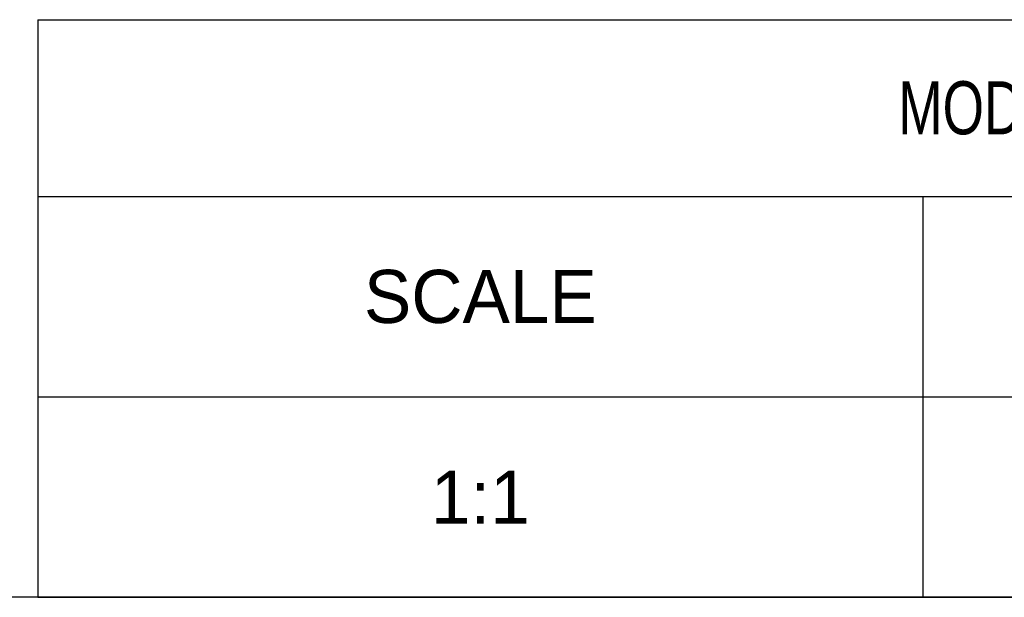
# Model space of a CAD drawing. Header units: millimetres. Extents: x 93 to 687, y 37 to 457.
# Tile 13 of 20: x 481 to 566, y 37 to 86. Entities that reach past the tile are written whole.
import ezdxf

# ---------------------------------------------------------------- set-up
doc = ezdxf.new("R2010")
doc.units = ezdxf.units.MM

# ---------------------------------------------------------------- blocks, each defined once
blk = doc.blocks.new('ELR LOGO V1')
for points in [[(8.926875, 21.680365, 0.006507), (7.112378, 21.652279, 0.018413), (5.848541, 21.569617, 0.025523), (4.862579, 21.417406, 0.031671), (3.9675, 21.17207, 0.028184), (3.255527, 20.88174, 0.034289), (2.62786, 20.528915, 0.034822), (2.062242, 20.09869, 0.030719), (1.536061, 19.576801, 0.029151), (1.085191, 19.007456, 0.033274), (0.725005, 18.413307, 0.033725), (0.450695, 17.783952, 0.031564), (0.256378, 17.10947, 0.038757), (0.129645, 16.209638, 0.00805), (0.055622, 14.613566, 0.007401), (0.023898, 12.559779, 0.004092), (0.042817, 10.051, 0.002171), (0.112557, 6.576187, 0.019191), (0.208826, 5.044951, 0.043871), (0.392396, 4.084491, 0.05356), (0.734559, 3.23658, 0.036003), (1.04216, 2.748711, 0.021473), (1.472552, 2.213708, 0.021433), (1.949649, 1.715002, 0.034456), (2.401079, 1.338, 0.033111), (2.904272, 1.022022, 0.019613), (3.541051, 0.710253, 0.019577), (4.203771, 0.447915, 0.031639), (4.787413, 0.283545, 0.029297), (5.500051, 0.173882, 0.007737), (6.649702, 0.083291, 0.007825), (7.963362, 0.020827, 0.007966), (9.270519, 0), (12.4315, 0), (12.4315, 3.04175), (12.4315, 6.0835), (10.068219, 6.0835, -0.009913), (9.113683, 6.102427, -0.011238), (8.199851, 6.159274, -0.010506), (7.427841, 6.241113, -0.059243), (7.026469, 6.341453, -0.052418), (6.717622, 6.497585, -0.090424), (6.50816, 6.693958, -0.095469), (6.38855, 6.943529, -0.064228), (6.348, 7.257897, -0.065462), (6.384804, 7.537806, -0.060178), (6.492996, 7.807364, -0.062281), (6.657428, 8.034651, -0.082361), (6.859611, 8.190194, -0.088269), (7.187726, 8.297225, -0.011351), (7.925317, 8.383569, -0.012973), (8.81349, 8.443957, -0.010486), (9.769111, 8.464), (12.167, 8.464), (12.167, 10.8445), (12.167, 13.225), (9.805393, 13.225, -0.008375), (8.625183, 13.244769, -0.028773), (7.862345, 13.314401, -0.0454), (7.351266, 13.439088, -0.114336), (7.028143, 13.640643, -0.034996), (6.869086, 13.823673, -0.033525), (6.734595, 14.029647, -0.03537), (6.641267, 14.227523, -0.092765), (6.6125, 14.381243, -0.076595), (6.635206, 14.528596, -0.038306), (6.705736, 14.70398, -0.036887), (6.808429, 14.87818, -0.044777), (6.9299, 15.0236, -0.150969), (7.194481, 15.163274, -0.019349), (7.837252, 15.258681, -0.018472), (8.709523, 15.321349, -0.008695), (9.8394, 15.341), (12.4315, 15.341), (12.4315, 18.515), (12.4315, 21.689)], [(19.044, 21.689), (15.87, 21.689), (15.87, 13.655005, 0.001909), (15.886222, 9.406496, 0.009038), (15.94881, 6.972895, 0.014668), (16.063164, 5.411823, 0.059251), (16.271939, 4.481793, 0.022835), (16.474613, 3.981418, 0.014536), (16.753344, 3.418239, 0.014602), (17.059645, 2.880598, 0.026143), (17.34634, 2.460933, 0.044584), (17.700991, 2.073081, 0.020594), (18.224358, 1.632441, 0.020208), (18.816371, 1.211405, 0.026424), (19.391027, 0.87859, 0.027364), (20.153805, 0.540329, 0.031635), (20.91333, 0.305849, 0.02826), (21.764767, 0.151193, 0.015821), (22.813125, 0.054961), (24.863, -0.067969), (24.863, 3.140016), (24.863, 6.348), (24.0695, 6.348, -0.055778), (23.725111, 6.386539, -0.039427), (23.353146, 6.502292, -0.039751), (23.008516, 6.673023, -0.061571), (22.747, 6.877, -0.136889), (22.439736, 7.422071, -0.043119), (22.293921, 8.355016, -0.015885), (22.229887, 10.080709, -0.001331), (22.218, 14.5475), (22.218, 21.689)], [(31.991481, 21.689), (27.2435, 21.689), (27.2435, 10.8445), (27.2435, 0), (30.4175, 0), (33.5915, 0), (33.5915, 7.935), (33.5915, 15.87), (34.722897, 15.87, -0.032451), (35.200254, 15.838986, -0.027243), (35.698878, 15.746072, -0.028122), (36.146073, 15.610219, -0.065055), (36.456615, 15.448118, -0.055018), (36.750038, 15.190279, -0.095422), (36.918959, 14.914555, -0.080536), (36.989732, 14.563021, -0.030289), (36.978343, 14.059493, -0.034698), (36.892542, 13.501384, -0.126854), (36.730373, 13.185482, -0.1071), (36.419565, 12.958496, -0.021144), (35.773625, 12.704156), (34.6495, 12.315561), (34.6495, 9.596508), (34.6495, 6.877455), (36.170375, 3.443298), (37.69125, 0.00914), (41.063625, 0.00457, 0.005515), (42.355474, 0.017069, 0.009254), (43.439971, 0.059615, 0.00342), (44.349821, 0.118436, 0.420347), (44.417639, 0.198375, 0.073464), (44.381497, 0.346734, 0.000489), (43.878787, 1.581627, 0.001926), (43.296574, 2.992266, 0.001228), (42.609034, 4.62875), (40.818789, 8.86075), (41.927856, 10.103145, 0.025986), (42.395292, 10.684983, 0.022898), (42.821351, 11.336641, 0.02376), (43.163983, 11.98564, 0.041334), (43.37587, 12.556141, 0.031738), (43.503411, 13.155889, 0.01938), (43.580971, 13.875762, 0.018715), (43.604742, 14.638751, 0.02104), (43.569259, 15.371983, 0.023729), (43.458384, 16.171022, 0.030755), (43.277692, 16.888176, 0.031881), (43.016868, 17.556569, 0.028963), (42.665767, 18.208987, 0.034213), (42.285611, 18.741477, 0.020182), (41.764946, 19.324725, 0.020135), (41.195197, 19.867772, 0.032296), (40.663472, 20.277534, 0.027631), (40.089574, 20.619019, 0.017801), (39.391067, 20.95292, 0.017896), (38.682289, 21.231524, 0.031879), (38.079285, 21.401659, 0.035313), (37.288633, 21.513616, 0.005726), (35.738316, 21.604594, 0.006292), (33.907519, 21.667927, 0.005499)], [(46.076679, 21.935599, 0.041119), (45.864039, 21.909545, 0.018857), (45.592609, 21.842599, 0.018528), (45.310578, 21.750207, 0.024332), (45.0613, 21.644143, 0.058332), (44.823466, 21.492548, 0.033881), (44.575743, 21.260966, 0.033438), (44.355847, 20.991516, 0.04756), (44.201675, 20.723849, 0.026387), (44.088822, 20.436951, 0.019504), (43.993561, 20.109374, 0.019823), (43.927782, 19.791985, 0.041202), (43.907, 19.540208, 0.100152), (43.959443, 19.281016, 0.033483), (44.134114, 18.933908, 0.031762), (44.384272, 18.565621, 0.031319), (44.680154, 18.230154, 0.035554), (45.043412, 17.915184, 0.040139), (45.433801, 17.668792, 0.044035), (45.816435, 17.509376, 0.076836), (46.15525, 17.457, 0.076836), (46.494065, 17.509376, 0.044035), (46.876699, 17.668792, 0.040139), (47.267088, 17.915184, 0.035554), (47.630346, 18.230154, 0.031319), (47.926228, 18.565621, 0.031762), (48.176386, 18.933908, 0.033483), (48.351057, 19.281016, 0.100152), (48.4035, 19.540208, 0.041099), (48.382781, 19.79184, 0.019834), (48.317235, 20.108725, 0.019518), (48.222301, 20.435588, 0.026464), (48.109833, 20.721638, 0.054415), (47.950382, 20.989918, 0.035121), (47.713101, 21.263101, 0.035121), (47.439918, 21.500382, 0.054415), (47.171638, 21.659833, 0.024756), (46.891839, 21.770948, 0.020454), (46.584126, 21.861977, 0.020933), (46.294489, 21.922156, 0.050724)], [(46.109292, 21.4245, -0.047039), (46.450223, 21.392355, -0.0353), (46.814829, 21.295913, -0.036108), (47.147876, 21.154575, -0.065602), (47.390798, 20.986756, -0.073827), (47.576152, 20.761187, -0.041852), (47.732413, 20.443244, -0.04072), (47.838862, 20.088791, -0.052637), (47.8745, 19.751208, -0.047039), (47.842355, 19.410277, -0.0353), (47.745913, 19.045671, -0.036108), (47.604575, 18.712624, -0.065602), (47.436756, 18.469702, -0.073827), (47.211187, 18.284348, -0.041852), (46.893244, 18.128087, -0.04072), (46.538791, 18.021638, -0.052637), (46.201208, 17.986, -0.047039), (45.860277, 18.018145, -0.0353), (45.495671, 18.114587, -0.036108), (45.162624, 18.255925, -0.065602), (44.919702, 18.423744, -0.073827), (44.734348, 18.649313, -0.041852), (44.578087, 18.967256, -0.04072), (44.471638, 19.321709, -0.052637), (44.436, 19.659292, -0.047039), (44.468145, 20.000223, -0.0353), (44.564587, 20.364829, -0.036108), (44.705925, 20.697876, -0.065602), (44.873744, 20.940798, -0.073827), (45.099313, 21.126152, -0.041852), (45.417256, 21.282413, -0.04072), (45.771709, 21.388862, -0.052637)], [(46.031301, 20.8955, 0.035195), (45.548202, 20.861452, 0.212426), (45.34017, 20.731214, 0.136917), (45.247639, 20.452623, 0.012133), (45.2295, 19.70525, 0.020945), (45.248619, 19.249052, 0.033738), (45.307197, 18.864636, 0.036969), (45.391239, 18.585629, 0.31052), (45.494, 18.515, 0.207861), (45.595812, 18.559237, 0.080302), (45.683388, 18.689818, 0.061568), (45.744518, 18.882294, 0.042464), (45.7673, 19.110125), (45.776099, 19.70525), (46.302913, 19.072655, 0.028262), (46.517412, 18.842832, 0.046066), (46.726126, 18.677035, 0.060083), (46.900602, 18.590762, 0.288797), (47.003855, 18.614189, 0.171535), (47.046809, 18.70411, 0.094), (47.036741, 18.827259, 0.074461), (46.975708, 18.964786, 0.054823), (46.871285, 19.095015, -0.062203), (46.745044, 19.257288, -0.127685), (46.700397, 19.410869, -0.124081), (46.735592, 19.569759, -0.057022), (46.852385, 19.748488, 0.073361), (46.951077, 19.910818, 0.055544), (47.010539, 20.110933, 0.056135), (47.024074, 20.316634, 0.080161), (46.986642, 20.495382, 0.134403), (46.868887, 20.655667, 0.068445), (46.651991, 20.783714, 0.057143), (46.36332, 20.867494, 0.042101)], [(46.072594, 20.570385, -0.068635), (46.200518, 20.507196, -0.04742), (46.325177, 20.404177, -0.04742), (46.428196, 20.279518, -0.068635), (46.491385, 20.151594, -0.134046), (46.497994, 20.032103, -0.144529), (46.442308, 19.929765, -0.119977), (46.329454, 19.861102, -0.077096), (46.177292, 19.8375, -0.099038), (46.017465, 19.869472, -0.097945), (45.88152, 19.96052, -0.097945), (45.790472, 20.096465, -0.099038), (45.7585, 20.256292, -0.077096), (45.782102, 20.408454, -0.119977), (45.850765, 20.521308, -0.144529), (45.953103, 20.576994, -0.134046)]]:
    blk.add_lwpolyline(points, format="xyb", close=True)
blk = doc.blocks.new('*T18')
at = {"color": 0, "linetype": 'Continuous', "lineweight": -2}
for p, q in [((0, 0), (38.1, 0)), ((0, 0), (0, -15.24)), ((38.1, 0), (76.2, 0)), ((76.2, 0), (114.3, 0)), ((114.3, 0), (152.4, 0)), ((152.4, 0), (204.748, 0)), ((204.748, 0), (204.748, -15.24)), ((0, -15.24), (38.1, -15.24)), ((0, -15.24), (0, -32.497)), ((38.1, -15.24), (76.2, -15.24)), ((76.2, -15.24), (114.3, -15.24)), ((76.2, -15.24), (76.2, -32.497)), ((114.3, -15.24), (152.4, -15.24)), ((152.4, -15.24), (204.748, -15.24)), ((152.4, -15.24), (152.4, -32.497)), ((204.748, -15.24), (204.748, -32.497)), ((0, -32.497), (38.1, -32.497)), ((0, -32.497), (0, -49.754)), ((38.1, -32.497), (76.2, -32.497)), ((76.2, -32.497), (114.3, -32.497)), ((76.2, -32.497), (76.2, -49.754)), ((114.3, -32.497), (152.4, -32.497)), ((152.4, -32.497), (152.4, -49.754)), ((204.748, -32.497), (204.748, -49.754)), ((0, -49.754), (38.1, -49.754)), ((38.1, -49.754), (76.2, -49.754)), ((76.2, -49.754), (114.3, -49.754)), ((114.3, -49.754), (152.4, -49.754)), ((152.4, -49.754), (204.748, -49.754))]:
    blk.add_line(p, q, dxfattribs=at)
at = {"color": 0, "linetype": 'Continuous'}
blk.add_blockref('ELR LOGO V1', (154.361, -43.431, 0), dxfattribs=at)
at = {"color": 0, "linetype": 'Continuous', "char_height": 4.572, "attachment_point": 5}
for s, insert, width in [('{\\W0.75;\\C5;MODI-\\Ftxt|c134;FP-\\Ftxt|c0;2SPM \\Ftxt|c134;SURFACE}', (102.374, -7.62), 200.77963), ('SCALE', (38.1, -23.868), 72.23125), ('UNIT', (114.3, -23.868), 72.23125), ('1:1', (38.1, -41.125), 72.23125), ('mm', (114.3, -41.125), 72.23125)]:
    blk.add_mtext(s, dxfattribs=dict(at, insert=insert, width=width))

msp = doc.modelspace()

# ---------------------------------------------------------------- linework, layer by layer
msp.add_line((687.384, 36.548), (93.384, 36.548))

# ---------------------------------------------------------------- block references
msp.add_blockref('*T18', (482.636, 86.302))

doc.saveas('drawing.dxf')
